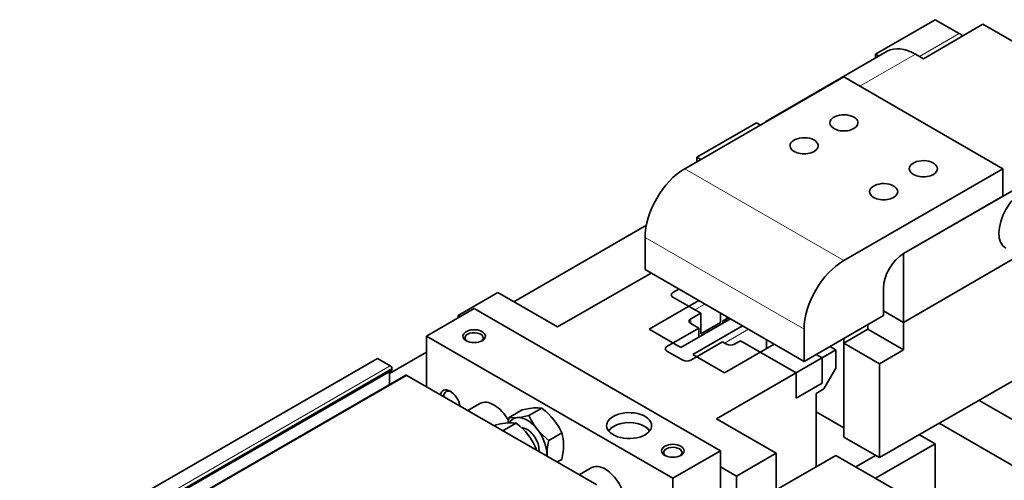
# Model space of a CAD drawing. Extents: x -161 to 1343, y -181 to 611.
# Tile 6 of 8: x 550 to 725, y 529 to 611. Entities that reach past the tile are written whole.
import ezdxf

# ---------------------------------------------------------------- set-up
doc = ezdxf.new("R2010")
doc.units = 0

msp = doc.modelspace()

# ---------------------------------------------------------------- linework, layer by layer
at = {"color": 7, "lineweight": 35, "ltscale": 0.306187}
for p, q in [((712.92, 611.2), (702.31, 605.08)), ((681.1, 592.83), (670.49, 586.71)), ((712.92, 535.68), (702.31, 529.55)), ((684.64, 527.51), (695.24, 533.63))]:
    msp.add_line(p, q, dxfattribs=at)
at = {"color": 7, "lineweight": 35, "ltscale": 0.122474}
msp.add_line((712.92, 611.2), (717.16, 608.75), dxfattribs=at)
at = {"color": 7, "lineweight": 35, "ltscale": 0.306185}
for p, q in [((710.8, 604.26), (721.4, 610.39)), ((645.74, 556.5), (635.14, 562.62)), ((645.74, 556.5), (635.14, 562.62)), ((674.03, 540.17), (684.64, 534.04)), ((674.03, 540.17), (684.64, 534.04))]:
    msp.add_line(p, q, dxfattribs=at)
at = {"color": 7, "lineweight": 35}
for p, q in [((749.69, 594.06), (721.4, 610.39)), ((704.38, 605.57), (683.17, 593.33)), ((696.66, 601), (668.37, 584.67)), ((724.94, 584.67), (696.66, 601)), ((749.69, 594.06), (707.26, 569.56)), ((696.66, 568.34), (724.94, 584.67)), ((707.26, 569.56), (724.94, 579.77)), ((637.97, 560.99), (661.53, 574.59)), ((727.74, 569.13), (707.26, 557.31)), ((727.74, 569.13), (707.26, 557.31)), ((661.3, 566.7), (689.59, 550.37)), ((674.74, 534.45), (630.9, 559.76)), ((746.12, 558.11), (703.02, 533.23)), ((666.25, 529.55), (622.41, 554.86)), ((695.24, 552.41), (674.03, 540.17)), ((550.07, 514.16), (613.71, 550.9)), ((616.18, 548.76), (552.54, 512.02)), ((618.75, 547.9), (555.11, 511.16)), ((652.74, 528.37), (618.95, 547.88))]:
    msp.add_line(p, q, dxfattribs=at)
at = {"color": 7, "lineweight": 13, "ltscale": 0.204125}
msp.add_line((710.09, 604.67), (717.16, 608.75), dxfattribs=at)
at = {"color": 7, "lineweight": 13, "ltscale": 0.285773}
msp.add_line((709.38, 605.08), (699.48, 599.36), dxfattribs=at)
at = {"color": 7, "lineweight": 35, "ltscale": 0.017512}
msp.add_line((702.31, 605.08), (702.92, 604.73), dxfattribs=at)
at = {"color": 7, "lineweight": 35, "ltscale": 0.017511}
msp.add_line((702.31, 604.38), (702.31, 605.08), dxfattribs=at)
at = {"color": 7, "lineweight": 35, "ltscale": 0.040825}
for p, q in [((709.38, 605.08), (710.8, 604.26)), ((670.85, 556.29), (670.85, 554.66)), ((693.12, 545.47), (691.71, 544.66)), ((693.12, 545.47), (691.71, 544.66))]:
    msp.add_line(p, q, dxfattribs=at)
at = {"color": 7, "lineweight": 35, "ltscale": 0.020412}
msp.add_line((681.1, 592.83), (681.81, 592.42), dxfattribs=at)
at = {"color": 7, "lineweight": 35, "ltscale": 0.020414}
for p, q in [((670.49, 586.71), (671.2, 586.3)), ((675.09, 557.52), (675.8, 557.93))]:
    msp.add_line(p, q, dxfattribs=at)
at = {"color": 7, "lineweight": 35, "ltscale": 0.020413}
for p, q in [((670.49, 585.89), (670.49, 586.71)), ((700.9, 556.09), (700.9, 556.9)), ((675.09, 553.84), (675.8, 553.43))]:
    msp.add_line(p, q, dxfattribs=at)
at = {"color": 7, "lineweight": 13}
for p, q in [((668.37, 584.67), (696.66, 568.34)), ((661.3, 572.42), (689.59, 556.09)), ((552.34, 512.85), (615.98, 549.6)), ((552.62, 512.36), (616.26, 549.11)), ((552.62, 512.2), (616.26, 548.94)), ((555.31, 511.14), (618.95, 547.88))]:
    msp.add_line(p, q, dxfattribs=at)
at = {"color": 7, "lineweight": 35, "ltscale": 0.122475}
for p, q in [((724.94, 579.77), (724.94, 584.67)), ((703.73, 563.44), (703.73, 558.54)), ((707.26, 557.31), (707.26, 552.41)), ((700.9, 556.09), (696.66, 553.64))]:
    msp.add_line(p, q, dxfattribs=at)
at = {"color": 7, "lineweight": 35, "ltscale": 0.142886}
for p, q in [((661.3, 566.7), (661.3, 572.42)), ((689.59, 550.37), (689.59, 556.09))]:
    msp.add_line(p, q, dxfattribs=at)
at = {"color": 7, "lineweight": 35, "ltscale": 0.306186}
msp.add_line((707.26, 569.56), (707.26, 557.31), dxfattribs=at)
at = {"color": 7, "lineweight": 35, "ltscale": 0.479692}
msp.add_line((645.74, 556.5), (662.36, 566.09), dxfattribs=at)
msp.add_line((645.74, 556.5), (662.36, 566.09), dxfattribs=at)
at = {"color": 7, "lineweight": 35, "ltscale": 0.204125}
for p, q in [((628.07, 558.54), (635.14, 562.62)), ((628.07, 558.54), (635.14, 562.62)), ((720.7, 543.43), (727.77, 539.35))]:
    msp.add_line(p, q, dxfattribs=at)
at = {"color": 7, "lineweight": 35, "ltscale": 0.030619}
for p, q in [((666.25, 562.62), (667.31, 563.23)), ((678.27, 554.05), (677.21, 553.43)), ((695.24, 552.41), (694.18, 553.03)), ((695.24, 552.41), (694.18, 553.03)), ((692.77, 550.99), (691.71, 551.6))]:
    msp.add_line(p, q, dxfattribs=at)
at = {"color": 7, "lineweight": 35, "ltscale": 0.255156}
for p, q in [((670.85, 561.19), (662.01, 556.09)), ((676.5, 557.93), (667.66, 552.82)), ((678.62, 556.7), (669.79, 551.6))]:
    msp.add_line(p, q, dxfattribs=at)
at = {"color": 7, "lineweight": 35, "ltscale": 0.142887}
for p, q in [((666.25, 561.8), (671.2, 558.95)), ((691.71, 541.39), (696.66, 538.53))]:
    msp.add_line(p, q, dxfattribs=at)
at = {"color": 7, "lineweight": 13, "ltscale": 0.051031}
msp.add_line((671.91, 560.58), (670.14, 559.56), dxfattribs=at)
at = {"color": 7, "lineweight": 35, "ltscale": 0.244949}
for p, q in [((622.41, 554.86), (630.9, 559.76)), ((666.25, 529.55), (674.74, 534.45))]:
    msp.add_line(p, q, dxfattribs=at)
at = {"color": 7, "lineweight": 35, "ltscale": 0.051031}
msp.add_line((671.2, 558.95), (669.43, 557.93), dxfattribs=at)
at = {"color": 7, "lineweight": 35, "ltscale": 0.091856}
msp.add_line((671.2, 558.95), (671.2, 555.27), dxfattribs=at)
at = {"color": 7, "lineweight": 35, "ltscale": 0.040823}
msp.add_line((674.74, 558.95), (674.74, 557.31), dxfattribs=at)
at = {"color": 7, "lineweight": 35, "ltscale": 0.102061}
msp.add_line((703.73, 559.35), (707.26, 557.31), dxfattribs=at)
msp.add_line((703.73, 559.35), (707.26, 557.31), dxfattribs=at)
at = {"color": 7, "lineweight": 35, "ltscale": 0.010207}
for p, q in [((628.07, 558.13), (628.07, 558.54)), ((628.07, 558.13), (628.07, 558.54)), ((682.87, 553.03), (682.87, 552.62))]:
    msp.add_line(p, q, dxfattribs=at)
at = {"color": 7, "lineweight": 35, "ltscale": 0.010206}
msp.add_line((628.07, 558.54), (628.42, 558.33), dxfattribs=at)
msp.add_line((628.07, 558.54), (628.42, 558.33), dxfattribs=at)
at = {"color": 7, "lineweight": 13, "ltscale": 0.020413}
msp.add_line((669.43, 557.93), (669.43, 557.11), dxfattribs=at)
at = {"color": 7, "lineweight": 35, "ltscale": 0.040824}
msp.add_line((669.43, 557.11), (670.85, 556.29), dxfattribs=at)
at = {"color": 7, "lineweight": 35, "ltscale": 0.102062}
for p, q in [((671.2, 555.27), (674.74, 557.31)), ((702.31, 533.63), (698.78, 531.59))]:
    msp.add_line(p, q, dxfattribs=at)
at = {"color": 7, "lineweight": 13, "ltscale": 0.010207}
msp.add_line((675.09, 557.52), (675.09, 557.11), dxfattribs=at)
at = {"color": 7, "lineweight": 13, "ltscale": 0.010205}
msp.add_line((675.8, 558.33), (675.8, 557.93), dxfattribs=at)
at = {"color": 7, "lineweight": 35, "ltscale": 0.408249}
for p, q in [((703.73, 558.54), (689.59, 550.37)), ((713.63, 539.35), (727.77, 531.19))]:
    msp.add_line(p, q, dxfattribs=at)
at = {"color": 7, "lineweight": 35, "ltscale": 0.163299}
msp.add_line((667.66, 552.82), (662.01, 556.09), dxfattribs=at)
at = {"color": 7, "lineweight": 35, "ltscale": 0.1633}
for p, q in [((665.19, 553.03), (670.85, 556.29)), ((675.44, 548.33), (669.79, 551.6))]:
    msp.add_line(p, q, dxfattribs=at)
at = {"color": 7, "lineweight": 13, "ltscale": 0.122474}
msp.add_line((679.69, 556.09), (675.44, 553.64), dxfattribs=at)
at = {"color": 7, "lineweight": 35, "ltscale": 0.183711}
msp.add_line((700.9, 556.09), (707.26, 552.41), dxfattribs=at)
at = {"color": 7, "lineweight": 35, "ltscale": 0.224538}
msp.add_line((622.41, 554.86), (622.41, 545.88), dxfattribs=at)
at = {"color": 7, "lineweight": 35, "ltscale": 0.163298}
msp.add_line((675.09, 553.84), (669.43, 550.58), dxfattribs=at)
at = {"color": 7, "lineweight": 35, "ltscale": 0.255155}
msp.add_line((684.28, 553.43), (675.44, 548.33), dxfattribs=at)
at = {"color": 7, "lineweight": 35, "ltscale": 0.285774}
msp.add_line((678.27, 554.05), (688.17, 548.33), dxfattribs=at)
at = {"color": 7, "lineweight": 35, "ltscale": 0.030618}
msp.add_line((682.87, 554.25), (682.87, 553.03), dxfattribs=at)
at = {"color": 7, "lineweight": 35, "ltscale": 0.398041}
msp.add_line((696.66, 554.46), (696.66, 538.53), dxfattribs=at)
at = {"color": 7, "lineweight": 35, "ltscale": 0.418454}
for p, q in [((696.66, 553.64), (696.66, 536.9)), ((703.02, 549.96), (703.02, 533.23))]:
    msp.add_line(p, q, dxfattribs=at)
at = {"color": 7, "lineweight": 35, "ltscale": 0.183712}
for p, q in [((703.02, 549.96), (696.66, 553.64)), ((696.66, 536.9), (703.02, 533.23))]:
    msp.add_line(p, q, dxfattribs=at)
at = {"color": 7, "lineweight": 35, "ltscale": 0.189836}
msp.add_line((615.83, 548.21), (622.41, 552.01), dxfattribs=at)
at = {"color": 7, "lineweight": 35, "ltscale": 0.08165}
for p, q in [((665.19, 552.21), (668.02, 550.58)), ((695.24, 549.15), (695.24, 552.41)), ((695.24, 549.15), (695.24, 552.41)), ((710.09, 537.31), (712.92, 535.68)), ((674.74, 531.59), (677.56, 529.96)), ((674.74, 531.59), (677.56, 529.96))]:
    msp.add_line(p, q, dxfattribs=at)
at = {"color": 7, "lineweight": 35, "ltscale": 0.071445}
msp.add_line((695.24, 552.41), (692.77, 550.99), dxfattribs=at)
at = {"color": 7, "lineweight": 35, "ltscale": 0.122476}
msp.add_line((707.26, 552.41), (703.02, 549.96), dxfattribs=at)
at = {"color": 7, "lineweight": 35, "ltscale": 0.06532}
msp.add_line((615.98, 549.6), (613.71, 550.9), dxfattribs=at)
at = {"color": 7, "lineweight": 35, "ltscale": 0.112268}
for p, q in [((692.77, 550.99), (692.77, 546.49)), ((688.17, 548.33), (688.17, 543.84))]:
    msp.add_line(p, q, dxfattribs=at)
at = {"color": 7, "lineweight": 35, "ltscale": 0.058556}
msp.add_line((615.83, 546.22), (615.83, 548.56), dxfattribs=at)
at = {"color": 7, "lineweight": 35, "ltscale": 0.004083}
msp.add_line((616.26, 548.94), (616.26, 549.11), dxfattribs=at)
at = {"color": 7, "lineweight": 35, "ltscale": 0.408247}
msp.add_line((688.17, 548.33), (674.03, 540.17), dxfattribs=at)
at = {"color": 7, "lineweight": 35, "ltscale": 0.106067}
msp.add_line((695.24, 549.15), (693.12, 545.47), dxfattribs=at)
msp.add_line((695.24, 549.15), (693.12, 545.47), dxfattribs=at)
at = {"color": 7, "lineweight": 35, "ltscale": 0.132681}
msp.add_line((692.77, 546.49), (688.17, 543.84), dxfattribs=at)
at = {"color": 7, "lineweight": 35, "ltscale": 0.326599}
msp.add_line((691.71, 544.66), (691.71, 531.59), dxfattribs=at)
msp.add_line((691.71, 544.66), (691.71, 531.59), dxfattribs=at)
at = {"color": 7, "lineweight": 35, "ltscale": 0.061963}
for p, q in [((629.78, 541.62), (631.93, 542.86)), ((649.58, 530.19), (651.73, 531.43))]:
    msp.add_line(p, q, dxfattribs=at)
at = {"color": 7, "lineweight": 35, "ltscale": 0.066888}
for p, q in [((639.42, 541.73), (637.1, 540.39)), ((642.95, 542.04), (640.64, 540.71)), ((646.49, 537.65), (644.17, 536.31))]:
    msp.add_line(p, q, dxfattribs=at)
at = {"color": 7, "lineweight": 35, "ltscale": 0.063419}
msp.add_line((638.36, 539.39), (636.16, 538.12), dxfattribs=at)
at = {"color": 7, "lineweight": 35, "ltscale": 0.008985}
msp.add_line((634.82, 539.08), (634.51, 538.9), dxfattribs=at)
at = {"color": 7, "lineweight": 35, "ltscale": 0.005863}
msp.add_line((635.93, 538.07), (636.16, 538.12), dxfattribs=at)
at = {"color": 7, "lineweight": 35, "ltscale": 0.006848}
msp.add_line((636.16, 538.12), (636.28, 537.88), dxfattribs=at)
at = {"color": 7, "lineweight": 35, "ltscale": 0.005104}
msp.add_line((655.82, 538.84), (655.64, 538.74), dxfattribs=at)
at = {"color": 7, "lineweight": 35, "ltscale": 0.005103}
msp.add_line((661.12, 538.84), (661.3, 538.74), dxfattribs=at)
at = {"color": 7, "lineweight": 35, "ltscale": 0.008986}
msp.add_line((641.89, 534.99), (641.58, 534.81), dxfattribs=at)
at = {"color": 7, "lineweight": 35, "ltscale": 0.469485}
for p, q in [((674.74, 515.67), (674.74, 534.45)), ((666.25, 510.77), (666.25, 529.55))]:
    msp.add_line(p, q, dxfattribs=at)
at = {"color": 7, "lineweight": 35, "ltscale": 0.204123}
msp.add_line((712.92, 535.68), (712.92, 527.51), dxfattribs=at)
at = {"color": 7, "lineweight": 35, "ltscale": 0.023815}
msp.add_line((646.49, 532.93), (645.66, 532.46), dxfattribs=at)
at = {"color": 7, "lineweight": 35, "ltscale": 0.204124}
msp.add_line((677.56, 529.96), (684.64, 534.04), dxfattribs=at)
msp.add_line((677.56, 529.96), (684.64, 534.04), dxfattribs=at)
at = {"color": 7, "lineweight": 35, "ltscale": 0.367424}
for p, q in [((684.64, 519.35), (684.64, 534.04)), ((684.64, 519.35), (684.64, 534.04)), ((677.56, 529.96), (677.56, 515.26)), ((677.56, 529.96), (677.56, 515.26))]:
    msp.add_line(p, q, dxfattribs=at)
at = {"color": 7, "lineweight": 35, "ltscale": 0.347011}
msp.add_line((695.24, 533.63), (707.26, 526.69), dxfattribs=at)
at = {"color": 7, "lineweight": 35}
for points in [[(641.5, 542.07), (640.73, 541.97), (639.42, 541.73)], [(642.95, 542.04), (642.31, 542.1), (641.5, 542.07)], [(645.04, 540.03), (644.62, 540.52), (644.14, 541.01), (643.6, 541.51), (642.95, 542.04)], [(636.91, 539.42), (635.58, 539.23), (634.82, 539.08)], [(638.36, 539.39), (637.65, 539.45), (636.91, 539.42)], [(637.1, 540.39), (637.75, 540.34), (638.55, 540.37)], [(640.44, 537.37), (640.02, 537.87), (639.55, 538.35), (639, 538.86), (638.36, 539.39)], [(638.55, 540.37), (639.33, 540.46), (640.64, 540.71)], [(640.64, 540.71), (641.11, 539.79), (641.58, 539.02), (642.09, 538.33)], [(646.49, 537.65), (646.02, 538.57), (645.55, 539.34), (645.04, 540.03)], [(642.09, 538.33), (642.6, 537.74), (643.19, 537.15), (644.17, 536.31)], [(641.89, 534.99), (641.42, 535.91), (640.95, 536.68), (640.44, 537.37)], [(643.86, 533.77), (643.91, 534.76), (644.07, 535.79), (644.17, 536.31)], [(646.49, 532.93), (646.68, 533.98), (646.77, 534.74), (646.81, 535.47)]]:
    msp.add_lwpolyline(points, dxfattribs=at)
for centre, radius, start, end in [((653.13, 536.85), 16.42, 167.5501, 171.0123), ((639.22, 535.48), 7.58, 359.9459, 16.6065), ((633.82, 532.63), 8.41, 13.3284, 16.3183), ((651.76, 533.77), 7.9, 179.9959, 181.9693)]:
    msp.add_arc(centre, radius, start, end, dxfattribs=at)
for centre, major_axis, start_param, end_param in [((717.16, 603.85), (-3, 5.2), 5.342522, 5.497787), ((709.38, 596.91), (-5, 8.66), 5.497787, 6.283185), ((696.66, 592.83), (2.5, 0), 0.285398, 3.141564), ((688.17, 584.67), (-5, 8.66), 0, 0.141572), ((688.17, 584.67), (-5, 8.66), 6.141614, 6.283185), ((696.66, 592.83), (2.5, 0), 3.141564, 6.283157), ((696.66, 592.83), (2.5, 0), 6.283157, 6.568583), ((689.59, 588.75), (2.5, 0), 0.285398, 3.141564), ((689.59, 588.75), (2.5, 0), 3.141564, 6.283157), ((689.59, 588.75), (2.5, 0), 6.283157, 6.568583), ((710.8, 584.67), (2.5, 0), 0.285398, 3.141564), ((710.8, 584.67), (2.5, 0), 6.283157, 6.568583), ((668.37, 576.5), (5, 8.66), 0.785398, 2.356194), ((710.8, 584.67), (2.5, 0), 3.141564, 6.283157), ((703.73, 580.58), (2.5, 0), 0.285398, 3.141564), ((728.48, 575.68), (-3, -5.2), 3.151018, 6.273708), ((703.73, 580.58), (2.5, 0), 3.141564, 6.283157), ((703.73, 580.58), (2.5, 0), 6.283157, 6.568583), ((707.26, 565.48), (-2.5, -4.33), 3.926991, 5.497787), ((696.66, 560.17), (-5, -8.66), 3.926991, 5.497787), ((666.96, 562.21), (1, 0), 2.356194, 3.141593), ((666.96, 562.21), (1, 0), 3.141593, 3.926991), ((670.14, 557.52), (1, 0), 2.356194, 3.141593), ((670.14, 557.52), (1, 0), 3.141593, 3.926991), ((675.8, 557.11), (1, 0), 1.308159, 2.356194), ((676.5, 557.52), (1, 0), 1.833447, 2.356194), ((630.9, 554.86), (-2, 0), 2.356194, 7.068583), ((630.9, 554.55), (-1.62, 0), 5.497787, 6.283185), ((630.9, 554.55), (-1.62, 0), 3.141593, 5.497787), ((630.9, 554.55), (-1.62, 0), 0, 0.672039), ((630.9, 554.86), (-2, 0), 0.785398, 2.356194), ((630.9, 554.55), (-1.62, 0), 2.469555, 3.141593), ((676.5, 553.84), (1, 0), 3.926991, 5.497787), ((665.9, 552.62), (1, 0), 2.356194, 3.141593), ((665.9, 552.62), (1, 0), 3.141593, 3.926991), ((668.73, 550.99), (1, 0), 3.926991, 5.497787), ((615.98, 549.27), (-0.2, 0.346), 3.926991, 5.497787), ((615.98, 549.11), (-0.2, 0.346), 3.141593, 3.926991), ((618.95, 547.56), (-0.2, 0.346), 5.497787, 6.283185), ((626.65, 543.02), (-1.25, 2.17), 5.497787, 6.866947), ((626.96, 543.2), (-1.03, 1.79), 0, 0.752934), ((626.96, 543.2), (-1.03, 1.79), 5.600399, 6.283185), ((626.65, 543.02), (-1.25, 2.17), 4.128182, 5.497787), ((634.43, 538.53), (-2.5, 4.33), 4.686698, 6.283185), ((658.47, 538.94), (-4, 0), 3.141593, 5.497787), ((640.32, 535.81), (-2.5, 4.33), 3.860921, 6.614926), ((658.47, 538.94), (-4, 0), 5.497787, 6.283185), ((658.47, 537.31), (-3.75, 0), 3.926991, 5.497787), ((640.32, 535.81), (1.5, -2.6), 2.356194, 2.834556), ((640.32, 535.81), (-1.5, 2.6), 3.81677, 5.497787), ((658.47, 538.94), (-4, 0), 6.283185, 8.63938), ((658.47, 537.1), (-4, 0), 5.497787, 5.87391), ((658.47, 537.31), (-3.75, 0), 5.497787, 5.993199), ((658.47, 537.31), (-3.75, 0), 3.431579, 3.926991), ((658.47, 538.94), (-4, 0), 2.356194, 3.141593), ((658.47, 537.1), (-4, 0), 3.550868, 3.926991), ((666.25, 534.45), (-2, 0), 3.926991, 7.068583), ((666.25, 534.14), (-1.62, 0), 5.497787, 6.283185), ((666.25, 534.14), (-1.62, 0), 0, 0.672039), ((666.25, 534.14), (-1.62, 0), 3.141593, 5.497787), ((666.25, 534.14), (-1.62, 0), 2.469555, 3.141593), ((666.25, 534.45), (-2, 0), 2.356194, 3.926991), ((666.25, 534.45), (-2, 0), 0.785398, 2.356194), ((654.23, 527.1), (-2.5, 4.33), 4.026931, 6.283185)]:
    msp.add_ellipse(centre, major_axis=major_axis, ratio=0.57735, start_param=start_param, end_param=end_param, dxfattribs=at)

doc.saveas('drawing.dxf')
